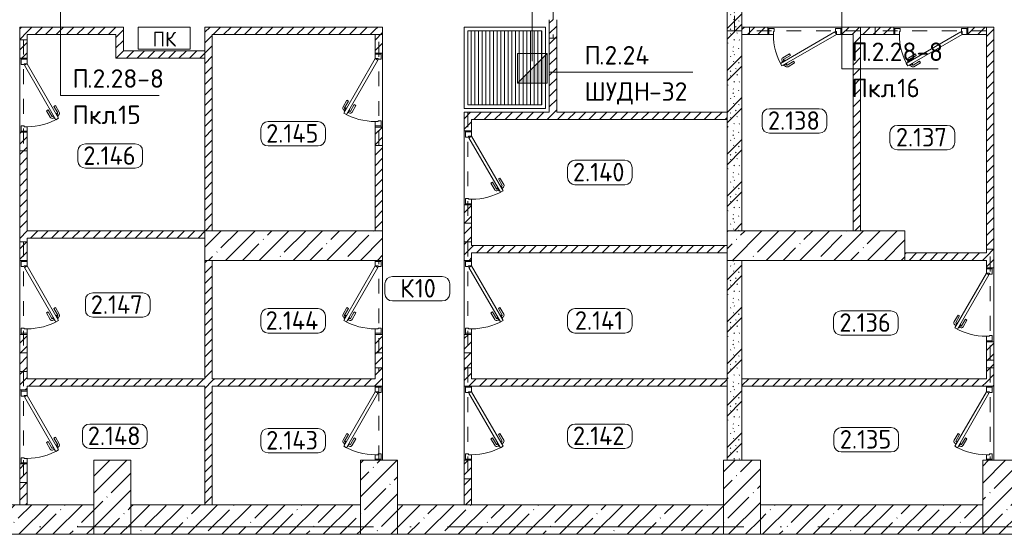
# Model space of a CAD drawing. Header units: millimetres. Extents: x -32229 to 291619, y -13689 to 125138.
# Tile 87 of 256: x 90005 to 103297, y -5350 to 1600. Entities that reach past the tile are written whole.
import ezdxf

# ---------------------------------------------------------------- set-up
doc = ezdxf.new("R2010")
doc.units = ezdxf.units.MM
doc.linetypes.add('3_ Штрих_ 1 х 1 мм', pattern=[400, 200, -200])
doc.linetypes.add('ADSK_Линия сетки', pattern=[5000, 4000, -500, 0, -500])
for name, color, linetype, lineweight in [('A-____-NOTE-TEXT', 7, 'Continuous', 18), ('A-AREA-____-IDEN', 7, 'Continuous', 9), ('A-DETL-____-THIN', 7, 'Continuous', 9), ('A-DOOR-____-MCUT', 7, 'Continuous', 9), ('A-DOOR-____-OTLN', 7, 'Continuous', 18), ('A-DOOR-FRAM-MCUT', 7, 'Continuous', 9), ('A-FLOR-____-OTLN', 7, 'Continuous', 18), ('A-WALL-____-MCUT', 7, 'Continuous', 40), ('A-WALL-____-PATT', 7, 'Continuous', 40), ('G-____-____-TEXT', 7, 'Continuous', 9), ('I-WALL-____-MCUT', 7, 'Continuous', 40), ('M-EQPM-____-OTLN', 7, 'Continuous', 18), ('S-BEAM-____-OTLN', 7, 'Continuous', 18), ('S-COLS-____-MCUT', 7, 'Continuous', 40), ('S-COLS-____-OTLN', 7, 'Continuous', 18), ('S-GRID-____-OTLN', 7, 'Continuous', 9)]:
    doc.layers.add(name, color=color, linetype=linetype, lineweight=lineweight)
doc.layers.add('A-DETL-____-OTLN', color=7, linetype='Continuous', lineweight=9, true_color=0x00a600)
doc.styles.add('GOST Common', font='GOST_Common.ttf', dxfattribs={"height": 200})
doc.styles.add('GOST Common_9', font='GOST_Common.ttf', dxfattribs={"height": 250})
doc.styles.add('ISOCPEUR', font='isocpeur.ttf', dxfattribs={"height": 250})
pattern_1 = [(45, (0, 0), (-70.71068, 70.71068), [])]
pattern_2 = [(135, (300.56, 377.28), (-565.6854, 6e-14), [10, -790]), (135, (349.8, 474.73), (-565.6854, 6e-14), [10, -790]), (135, (423.93, 473.06), (-565.6854, 6e-14), [10, -790]), (135, (229.92, 447.9), (-565.6854, 6e-14), [10, -790]), (135, (155.08, 447.9), (-565.6854, 6e-14), [10, -790]), (135, (114.9, 369.03), (-565.6854, 6e-14), [10, -790]), (135, (132.43, 285.8), (-565.6854, 6e-14), [10, -790]), (135, (214.66, 322), (-565.6854, 6e-14), [10, -790]), (135, (198.16, 261.88), (-565.6854, 6e-14), [10, -790]), (135, (45.2, 272.9), (-565.6854, 6e-14), [10, -790]), (135, (42.32, 336.16), (-565.6854, 6e-14), [10, -790]), (135, (92.26, 192.24), (-565.6854, 6e-14), [10, -790]), (135, (7.07, 149.2), (-565.6854, 6e-14), [10, -790]), (135, (80.6, 95.1), (-565.6854, 6e-14), [10, -790]), (135, (79.53, 36.94), (-565.6854, 6e-14), [10, -790]), (135, (153.87, 74.56), (-565.6854, 6e-14), [10, -790]), (135, (228.35, 124.8), (-565.6854, 6e-14), [10, -790]), (135, (279.75, 180.4), (-565.6854, 6e-14), [10, -790]), (135, (282.9, 31.63), (-565.6854, 6e-14), [10, -790]), (135, (377.38, 53.45), (-565.6854, 6e-14), [10, -790]), (135, (352.28, 102.7), (-565.6854, 6e-14), [10, -790]), (135, (354.05, 0), (-565.6854, 6e-14), [10, -790]), (135, (553.23, 16.45), (-565.6854, 6e-14), [10, -790]), (135, (542.38, 63.45), (-565.6854, 6e-14), [10, -790]), (135, (536.58, 239.3), (-565.6854, 6e-14), [10, -790]), (135, (475.85, 203.9), (-565.6854, 6e-14), [10, -790]), (135, (475.85, 316.54), (-565.6854, 6e-14), [10, -790]), (135, (520.8, 408.7), (-565.6854, 6e-14), [10, -790]), (135, (551.1, 470.8), (-565.6854, 6e-14), [10, -790]), (135, (235.25, 537.93), (-565.6854, 6e-14), [10, -790]), (135, (407.25, 547.65), (-565.6854, 6e-14), [10, -790]), (135, (94.5, 558.6), (-565.6854, 6e-14), [10, -790]), (135, (46.4, 532.3), (-565.6854, 6e-14), [10, -790]), (135, (85.56, 465.04), (-565.6854, 6e-14), [10, -790]), (135, (355.53, 181.14), (-565.6854, 6e-14), [10, -790]), (135, (362.23, 243.6), (-565.6854, 6e-14), [10, -790]), (135, (413.45, 344.1), (-565.6854, 6e-14), [10, -790]), (135, (286.3, 273.25), (-565.6854, 6e-14), [10, -790]), (135, (423.02, 263.72), (-565.6854, 6e-14), [10, -790]), (135, (162.94, 190.2), (-565.6854, 6e-14), [10, -790]), (135, (470.25, 120.93), (-565.6854, 6e-14), [10, -790]), (135, (484.48, 9.78), (-565.6854, 6e-14), [10, -790]), (45, (0, 212.13), (-565.6854, 0), []), (45, (212.13, 0), (-565.6854, 0), []), (45, (353.55, 0), (-565.6854, 0), []), (45, (0, 353.55), (-565.6854, 0), [])]
pattern_3 = [(45, (0, 0), (-228.0985, 228.0985), []), (45, (228.1, 0), (-228.0985, 228.0985), [403.225, -80.645, 6.706, -73.939])]

# ---------------------------------------------------------------- blocks, each defined once
blk = doc.blocks.new('АР_Дверь однопольная - 1000х2100h_850__Кладовая-4737870--02 ЭМ')
at = {"layer": 'A-DOOR-____-MCUT', "color": 253, "lineweight": 13, "true_color": 0xaaaaaa}
for p, q in [((-425, -50), (-405, -15)), ((311, -475), (-425, -50)), ((-405, -15), (331, -440)), ((331, -440), (311, -475))]:
    blk.add_line(p, q, dxfattribs=at)
at = {"layer": 'A-DOOR-____-OTLN', "color": 253, "lineweight": 5, "true_color": 0xaaaaaa}
for p, q in [((196, -334), (209, -312)), ((196, -334), (285, -385)), ((209, -312), (298, -363)), ((270, -396), (266, -403)), ((313, -421), (270, -396)), ((281, -402), (287, -392)), ((151, -412), (139, -433)), ((139, -433), (228, -485)), ((151, -412), (240, -463)), ((242, -444), (246, -438)), ((285, -469), (242, -444)), ((253, -451), (247, -461)), ((275, -463), (269, -474)), ((289, -463), (285, -469)), ((303, -415), (309, -404)), ((309, -428), (313, -421))]:
    blk.add_line(p, q, dxfattribs=at)
for centre, radius, start, end in [((-425, -50), 850, 330, 0), ((283, -389), 4.99, 330, 60), ((283, -389), 30, 330, 60), ((243, -459), 30, 240, 330), ((243, -459), 4.99, 240, 330)]:
    blk.add_arc(centre, radius, start, end, dxfattribs=at)
at = {"layer": 'A-DOOR-FRAM-MCUT', "color": 253, "lineweight": 13, "true_color": 0xaaaaaa}
for p, q in [((-485, 30), (-500, 30)), ((-485, -50), (-485, 30)), ((-485, 30), (-415, 30)), ((-415, 30), (-415, -10)), ((415, 30), (485, 30)), ((415, -10), (415, 30)), ((485, 30), (485, -50)), ((485, 30), (500, 30)), ((-485, -50), (-500, -50)), ((-425, -50), (-485, -50)), ((-425, -10), (-425, -50)), ((-415, -10), (-425, -10)), ((425, -10), (415, -10)), ((425, -50), (425, -10)), ((485, -50), (425, -50)), ((485, -50), (500, -50))]:
    blk.add_line(p, q, dxfattribs=at)
blk = doc.blocks.new('АР_Дверь однопольная - 1000х2100h_850__Кладовая-4627048--02 ЭМ')
at = {"layer": 'A-DOOR-____-MCUT', "color": 253, "lineweight": 13, "true_color": 0xaaaaaa}
for p, q in [((311, 475), (-425, 50)), ((-405, 15), (331, 440)), ((331, 440), (311, 475)), ((-425, 50), (-405, 15))]:
    blk.add_line(p, q, dxfattribs=at)
at = {"layer": 'A-DOOR-____-OTLN', "color": 253, "lineweight": 5, "true_color": 0xaaaaaa}
for p, q in [((139, 433), (228, 485)), ((151, 412), (139, 433)), ((151, 412), (240, 463)), ((285, 469), (242, 444)), ((242, 444), (246, 438)), ((253, 451), (247, 461)), ((270, 396), (266, 403)), ((275, 463), (269, 474)), ((313, 421), (270, 396)), ((281, 402), (287, 392)), ((289, 463), (285, 469)), ((303, 415), (309, 404)), ((309, 428), (313, 421)), ((196, 334), (285, 385)), ((196, 334), (209, 312)), ((209, 312), (298, 363))]:
    blk.add_line(p, q, dxfattribs=at)
for centre, radius, start, end in [((243, 459), 30, 30, 120), ((243, 459), 4.99, 30, 120), ((283, 389), 30, 300, 30), ((-425, 50), 850, 360, 30), ((283, 389), 4.99, 300, 30)]:
    blk.add_arc(centre, radius, start, end, dxfattribs=at)
at = {"layer": 'A-DOOR-FRAM-MCUT', "color": 253, "lineweight": 13, "true_color": 0xaaaaaa}
for p, q in [((-485, 50), (-500, 50)), ((-425, 50), (-485, 50)), ((-485, 50), (-485, -30)), ((-425, 10), (-425, 50)), ((-415, 10), (-425, 10)), ((-415, -30), (-415, 10)), ((425, 10), (415, 10)), ((415, 10), (415, -30)), ((485, 50), (425, 50)), ((425, 50), (425, 10)), ((485, -30), (485, 50)), ((485, 50), (500, 50)), ((-485, -30), (-500, -30)), ((-485, -30), (-415, -30)), ((415, -30), (485, -30)), ((485, -30), (500, -30))]:
    blk.add_line(p, q, dxfattribs=at)
blk = doc.blocks.new('АР_Дверь однопольная - 1000х2100h_850__Кладовая-4711580--02 ЭМ')
at = {"layer": 'A-DOOR-____-MCUT', "color": 253, "lineweight": 13, "true_color": 0xaaaaaa}
for p, q in [((-311, 475), (-331, 440)), ((-331, 440), (405, 15)), ((425, 50), (-311, 475)), ((405, 15), (425, 50))]:
    blk.add_line(p, q, dxfattribs=at)
at = {"layer": 'A-DOOR-____-OTLN', "color": 253, "lineweight": 5, "true_color": 0xaaaaaa}
for p, q in [((-309, 428), (-313, 421)), ((-313, 421), (-270, 396)), ((-303, 415), (-309, 404)), ((-289, 463), (-285, 469)), ((-281, 402), (-287, 392)), ((-285, 469), (-242, 444)), ((-275, 463), (-269, 474)), ((-270, 396), (-266, 403)), ((-253, 451), (-247, 461)), ((-242, 444), (-246, 438)), ((-151, 412), (-240, 463)), ((-139, 433), (-228, 485)), ((-151, 412), (-139, 433)), ((-209, 312), (-298, 363)), ((-196, 334), (-285, 385)), ((-196, 334), (-209, 312))]:
    blk.add_line(p, q, dxfattribs=at)
for centre, radius, start, end in [((425, 50), 850, 150, 180), ((-283, 389), 30, 150, 240), ((-243, 459), 30, 60, 150), ((-243, 459), 4.99, 60, 150), ((-283, 389), 4.99, 150, 240)]:
    blk.add_arc(centre, radius, start, end, dxfattribs=at)
at = {"layer": 'A-DOOR-FRAM-MCUT', "color": 253, "lineweight": 13, "true_color": 0xaaaaaa}
for p, q in [((-485, 50), (-500, 50)), ((-425, 50), (-485, 50)), ((-485, 50), (-485, -30)), ((-425, 10), (-425, 50)), ((-415, 10), (-425, 10)), ((-415, -30), (-415, 10)), ((425, 10), (415, 10)), ((415, 10), (415, -30)), ((485, 50), (425, 50)), ((425, 50), (425, 10)), ((485, -30), (485, 50)), ((485, 50), (500, 50)), ((-485, -30), (-500, -30)), ((-485, -30), (-415, -30)), ((415, -30), (485, -30)), ((485, -30), (500, -30))]:
    blk.add_line(p, q, dxfattribs=at)
blk = doc.blocks.new('АР_Дверь однопольная - 1000х2100h_850__Кладовая-4735234--02 ЭМ')
at = {"layer": 'A-DOOR-____-MCUT', "color": 253, "lineweight": 13, "true_color": 0xaaaaaa}
for p, q in [((-311, 475), (-331, 440)), ((-331, 440), (405, 15)), ((425, 50), (-311, 475)), ((405, 15), (425, 50))]:
    blk.add_line(p, q, dxfattribs=at)
at = {"layer": 'A-DOOR-____-OTLN', "color": 253, "lineweight": 5, "true_color": 0xaaaaaa}
for p, q in [((-309, 428), (-313, 421)), ((-313, 421), (-270, 396)), ((-303, 415), (-309, 404)), ((-289, 463), (-285, 469)), ((-281, 402), (-287, 392)), ((-285, 469), (-242, 444)), ((-275, 463), (-269, 474)), ((-270, 396), (-266, 403)), ((-253, 451), (-247, 461)), ((-242, 444), (-246, 438)), ((-151, 412), (-240, 463)), ((-139, 433), (-228, 485)), ((-151, 412), (-139, 433)), ((-209, 312), (-298, 363)), ((-196, 334), (-285, 385)), ((-196, 334), (-209, 312))]:
    blk.add_line(p, q, dxfattribs=at)
for centre, radius, start, end in [((425, 50), 850, 150, 180), ((-283, 389), 30, 150, 240), ((-243, 459), 30, 60, 150), ((-243, 459), 4.99, 60, 150), ((-283, 389), 4.99, 150, 240)]:
    blk.add_arc(centre, radius, start, end, dxfattribs=at)
at = {"layer": 'A-DOOR-FRAM-MCUT', "color": 253, "lineweight": 13, "true_color": 0xaaaaaa}
for p, q in [((-485, 50), (-500, 50)), ((-425, 50), (-485, 50)), ((-485, 50), (-485, -30)), ((-425, 10), (-425, 50)), ((-415, 10), (-425, 10)), ((-415, -30), (-415, 10)), ((425, 10), (415, 10)), ((415, 10), (415, -30)), ((485, 50), (425, 50)), ((425, 50), (425, 10)), ((485, -30), (485, 50)), ((485, 50), (500, 50)), ((-485, -30), (-500, -30)), ((-485, -30), (-415, -30)), ((415, -30), (485, -30)), ((485, -30), (500, -30))]:
    blk.add_line(p, q, dxfattribs=at)
blk = doc.blocks.new('АР_Дверь однопольная - 1000х2100h_850__Кладовая-4711548--02 ЭМ')
at = {"layer": 'A-DOOR-____-MCUT', "color": 253, "lineweight": 13, "true_color": 0xaaaaaa}
for p, q in [((-311, 475), (-331, 440)), ((-331, 440), (405, 15)), ((425, 50), (-311, 475)), ((405, 15), (425, 50))]:
    blk.add_line(p, q, dxfattribs=at)
at = {"layer": 'A-DOOR-____-OTLN', "color": 253, "lineweight": 5, "true_color": 0xaaaaaa}
for p, q in [((-309, 428), (-313, 421)), ((-313, 421), (-270, 396)), ((-303, 415), (-309, 404)), ((-289, 463), (-285, 469)), ((-281, 402), (-287, 392)), ((-285, 469), (-242, 444)), ((-275, 463), (-269, 474)), ((-270, 396), (-266, 403)), ((-253, 451), (-247, 461)), ((-242, 444), (-246, 438)), ((-151, 412), (-240, 463)), ((-139, 433), (-228, 485)), ((-151, 412), (-139, 433)), ((-209, 312), (-298, 363)), ((-196, 334), (-285, 385)), ((-196, 334), (-209, 312))]:
    blk.add_line(p, q, dxfattribs=at)
for centre, radius, start, end in [((425, 50), 850, 150, 180), ((-283, 389), 30, 150, 240), ((-243, 459), 30, 60, 150), ((-243, 459), 4.99, 60, 150), ((-283, 389), 4.99, 150, 240)]:
    blk.add_arc(centre, radius, start, end, dxfattribs=at)
at = {"layer": 'A-DOOR-FRAM-MCUT', "color": 253, "lineweight": 13, "true_color": 0xaaaaaa}
for p, q in [((-485, 50), (-500, 50)), ((-425, 50), (-485, 50)), ((-485, 50), (-485, -30)), ((-425, 10), (-425, 50)), ((-415, 10), (-425, 10)), ((-415, -30), (-415, 10)), ((425, 10), (415, 10)), ((415, 10), (415, -30)), ((485, 50), (425, 50)), ((425, 50), (425, 10)), ((485, -30), (485, 50)), ((485, 50), (500, 50)), ((-485, -30), (-500, -30)), ((-485, -30), (-415, -30)), ((415, -30), (485, -30)), ((485, -30), (500, -30))]:
    blk.add_line(p, q, dxfattribs=at)
blk = doc.blocks.new('АР_Приямок - ПР-1_1100х1100 х50-V65--02 ЭМ')
at = {"layer": 'M-EQPM-____-OTLN', "lineweight": 5, "true_color": 0xaaaaaa}
h = blk.add_hatch(dxfattribs=at)
h.set_pattern_fill('FP_31', color=253, style=0, pattern_type=2)
h.set_pattern_definition([(90, (0, 0), (-50, 3e-15), [])])
h.paths.add_polyline_path([(1050, -500), (1050, 500), (50, 500), (50, -500), (659.094588, -500)])
at = {"layer": 'M-EQPM-____-OTLN', "color": 253, "lineweight": 13, "true_color": 0xaaaaaa}
for p, q in [((0, -550), (0, 550)), ((0, 550), (1100, 550)), ((1100, 550), (1100, -550)), ((1100, -550), (0, -550))]:
    blk.add_line(p, q, dxfattribs=at)
blk = doc.blocks.new('АР_Канал вертикальный прямоугольный - ПК-3252217--02 ЭМ')
at = {"layer": 'M-EQPM-____-OTLN', "color": 253, "lineweight": 13, "true_color": 0xaaaaaa}
for p, q in [((350, 150), (-350, 150)), ((-350, 150), (-350, -150)), ((-350, -150), (-350, 150)), ((-350, 150), (350, 150)), ((350, -150), (350, 150)), ((350, 150), (350, -150)), ((-350, -150), (350, -150)), ((350, -150), (-350, -150))]:
    blk.add_line(p, q, dxfattribs=at)
blk = doc.blocks.new('АР_Перемычка - 100_Уx1_75x5__250-250-6683530--02 ЭМ')
at = {"layer": 'S-BEAM-____-OTLN', "color": 9, "linetype": '3_ Штрих_ 1 х 1 мм', "lineweight": 15, "true_color": 0xc4c4c4}
for p, q in [((-750, 50), (-750, -50)), ((750, 50), (750, -50)), ((-750, 0), (750, 0))]:
    blk.add_line(p, q, dxfattribs=at)
blk = doc.blocks.new('АР_Перемычка - 100_Уx1_75x5__Оп_0_125x80x5_-250-6145371--02 ЭМ')
at = {"layer": 'S-BEAM-____-OTLN', "color": 9, "linetype": '3_ Штрих_ 1 х 1 мм', "lineweight": 15, "true_color": 0xc4c4c4}
for p, q in [((-500, 50), (-500, -50)), ((750, 50), (750, -50)), ((-500, 0), (750, 0))]:
    blk.add_line(p, q, dxfattribs=at)
blk = doc.blocks.new('АР_Перемычка - 100_Уx1_75x5__Оп_250-0_125x80x5_-6370712--02 ЭМ')
at = {"layer": 'S-BEAM-____-OTLN', "color": 9, "linetype": '3_ Штрих_ 1 х 1 мм', "lineweight": 15, "true_color": 0xc4c4c4}
for p, q in [((-750, 50), (-750, -50)), ((500, 50), (500, -50)), ((-750, 0), (500, 0))]:
    blk.add_line(p, q, dxfattribs=at)
blk = doc.blocks.new('АР_Перемычка - 100_Уx1_75x5__Оп_250-0_125x80x5_-6370894--02 ЭМ')
at = {"layer": 'S-BEAM-____-OTLN', "color": 9, "linetype": '3_ Штрих_ 1 х 1 мм', "lineweight": 15, "true_color": 0xc4c4c4}
for p, q in [((-750, -50), (-750, 50)), ((-750, 0), (500, 0)), ((500, -50), (500, 50))]:
    blk.add_line(p, q, dxfattribs=at)
blk = doc.blocks.new('АР_Перемычка - 200_Ар_10x3_250-250-5131944--02 ЭМ')
at = {"layer": 'S-BEAM-____-OTLN', "color": 9, "linetype": '3_ Штрих_ 1 х 1 мм', "lineweight": 15, "true_color": 0xc4c4c4}
for p, q in [((-600, 100), (-600, -100)), ((600, 100), (600, -100)), ((-600, 0), (0, 0)), ((0, 0), (300, 0)), ((300, 0), (600, 0))]:
    blk.add_line(p, q, dxfattribs=at)
blk = doc.blocks.new('Наметкина 10_РД_АР_П_отсоединено_rvt-1--02 ЭМ')
at = {"layer": 'A-WALL-____-PATT', "lineweight": 5, "true_color": 0xaaaaaa}
h = blk.add_hatch(dxfattribs=at)
h.set_pattern_fill('FP_1', color=253, style=0, pattern_type=2)
h.set_pattern_definition(pattern_2)
h.paths.add_polyline_path([(99555, -1250), (99755, -1250), (99755, 2600), (99555, 2600), (99555, 250)])
h = blk.add_hatch(dxfattribs=at)
h.set_pattern_fill('FP_2', color=253, style=0, pattern_type=2)
h.set_pattern_definition(pattern_1)
h.paths.add_polyline_path([(97255, 350), (97255, 1600), (97155, 1600), (97155, 350)])
h = blk.add_hatch(dxfattribs=at)
h.set_pattern_fill('FP_2', color=253, style=0, pattern_type=2)
h.set_pattern_definition(pattern_1)
h.paths.add_polyline_path([(90105, -4950), (90105, -4400), (90005, -4400), (90005, -4950)])
h.paths.add_polyline_path([(90105, -3400), (90105, -2650), (90005, -2650), (90005, -3400)])
h.paths.add_polyline_path([(90105, -1650), (90105, 80), (90005, 80), (90005, -1650)])
h.paths.add_polyline_path([(90105, 1080), (90105, 1500), (90005, 1500), (90005, 1080)])
h = blk.add_hatch(dxfattribs=at)
h.set_pattern_fill('FP_2', color=253, style=0, pattern_type=2)
h.set_pattern_definition(pattern_1)
h.paths.add_polyline_path([(91305, 1400), (91305, 1500), (90105, 1500), (90105, 1400)])
h = blk.add_hatch(dxfattribs=at)
h.set_pattern_fill('FP_2', color=253, style=0, pattern_type=2)
h.set_pattern_definition(pattern_1)
h.paths.add_polyline_path([(91405, 1180), (91405, 1500), (91305, 1500), (91305, 1180)])
h = blk.add_hatch(dxfattribs=at)
h.set_pattern_fill('FP_2', color=253, style=0, pattern_type=2)
h.set_pattern_definition(pattern_1)
h.paths.add_polyline_path([(92605, -1250), (92605, 1500), (92505, 1500), (92505, -1250), (92583, -1250)])
h = blk.add_hatch(dxfattribs=at)
h.set_pattern_fill('FP_2', color=253, style=0, pattern_type=2)
h.set_pattern_definition(pattern_1)
h.paths.add_polyline_path([(94805, 1400), (94805, 1500), (92605, 1500), (92605, 1400)])
h = blk.add_hatch(dxfattribs=at)
h.set_pattern_fill('FP_2', color=253, style=0, pattern_type=2)
h.set_pattern_definition(pattern_1)
h.paths.add_polyline_path([(94805, -1250), (94905, -1250), (94905, 150), (94805, 150)])
h.paths.add_polyline_path([(94805, 1150), (94905, 1150), (94905, 1500), (94805, 1500), (94805, 1400)])
h = blk.add_hatch(dxfattribs=at)
h.set_pattern_fill('FP_2', color=253, style=0, pattern_type=2)
h.set_pattern_definition(pattern_1)
h.paths.add_polyline_path([(103055, 1400), (103055, 1500), (102805, 1500), (102805, 1400)])
h.paths.add_polyline_path([(101255, 1400), (101805, 1400), (101805, 1500), (101105, 1500), (101105, 1400)])
h.paths.add_polyline_path([(99755, 1400), (100105, 1400), (100105, 1500), (99755, 1500)])
h = blk.add_hatch(dxfattribs=at)
h.set_pattern_fill('FP_2', color=253, style=0, pattern_type=2)
h.set_pattern_definition(pattern_1)
h.paths.add_polyline_path([(103155, -3350), (103155, -2750), (103055, -2750), (103055, -3350)])
h.paths.add_polyline_path([(103055, -1750), (103155, -1750), (103155, 1500), (103055, 1500), (103055, -1650)])
h = blk.add_hatch(dxfattribs=at)
h.set_pattern_fill('FP_2', color=253, style=0, pattern_type=2)
h.set_pattern_definition(pattern_1)
h.paths.add_polyline_path([(101355, -1250), (101355, 1400), (101255, 1400), (101255, -1250)])
h = blk.add_hatch(dxfattribs=at)
h.set_pattern_fill('FP_2', color=253, style=0, pattern_type=2)
h.set_pattern_definition(pattern_1)
h.paths.add_polyline_path([(92505, 1080), (92505, 1180), (91305, 1180), (91305, 1080)])
h = blk.add_hatch(dxfattribs=at)
h.set_pattern_fill('FP_2', color=253, style=0, pattern_type=2)
h.set_pattern_definition(pattern_1)
h.paths.add_polyline_path([(99555, 250), (99555, 350), (96005, 350), (96005, 250), (97907, 250)])
h = blk.add_hatch(dxfattribs=at)
h.set_pattern_fill('FP_2', color=253, style=0, pattern_type=2)
h.set_pattern_definition(pattern_1)
h.paths.add_polyline_path([(96105, -4950), (96105, -4350), (96005, -4350), (96005, -4950)])
h.paths.add_polyline_path([(96105, -3350), (96105, -2650), (96005, -2650), (96005, -3350)])
h.paths.add_polyline_path([(96005, -1650), (96105, -1650), (96105, -900), (96005, -900), (96005, -1619)])
h.paths.add_polyline_path([(96105, 100), (96105, 250), (96005, 250), (96005, 100)])
h = blk.add_hatch(dxfattribs=at)
h.set_pattern_fill('FP_2', color=253, style=0, pattern_type=2)
h.set_pattern_definition(pattern_1)
h.paths.add_polyline_path([(92505, -1350), (92505, -1250), (90105, -1250), (90105, -1350)])
h = blk.add_hatch(dxfattribs=at)
h.set_pattern_fill('FP_2', color=253, style=0, pattern_type=2)
h.set_pattern_definition(pattern_1)
h.paths.add_polyline_path([(99555, -1550), (99555, -1450), (96105, -1450), (96105, -1550), (97907, -1550)])
h = blk.add_hatch(dxfattribs=at)
h.set_pattern_fill('FP_2', color=253, style=0, pattern_type=2)
h.set_pattern_definition(pattern_1)
h.paths.add_polyline_path([(103055, -1650), (103055, -1550), (101955, -1550), (101955, -1650)])
h = blk.add_hatch(dxfattribs=at)
h.set_pattern_fill('FP_2', color=253, style=0, pattern_type=2)
h.set_pattern_definition(pattern_1)
h.paths.add_polyline_path([(92505, -4950), (92605, -4950), (92605, -1650), (92505, -1650), (92505, -3769)])
h = blk.add_hatch(dxfattribs=at)
h.set_pattern_fill('FP_1', color=253, style=0, pattern_type=2)
h.set_pattern_definition(pattern_2)
h.paths.add_polyline_path([(99555, -4350), (99755, -4350), (99755, -1650), (99555, -1650), (99555, -3769)])
h = blk.add_hatch(dxfattribs=at)
h.set_pattern_fill('FP_2', color=253, style=0, pattern_type=2)
h.set_pattern_definition(pattern_1)
h.paths.add_polyline_path([(94905, -3350), (94905, -2650), (94805, -2650), (94805, -3350)])
h = blk.add_hatch(dxfattribs=at)
h.set_pattern_fill('FP_2', color=253, style=0, pattern_type=2)
h.set_pattern_definition(pattern_1)
h.paths.add_polyline_path([(94805, -3350), (94805, -3250), (92605, -3250), (92605, -3350)])
h.paths.add_polyline_path([(92505, -3350), (92505, -3250), (90105, -3250), (90105, -3350)])
h = blk.add_hatch(dxfattribs=at)
h.set_pattern_fill('FP_2', color=253, style=0, pattern_type=2)
h.set_pattern_definition(pattern_1)
h.paths.add_polyline_path([(99555, -3350), (99555, -3250), (96105, -3250), (96105, -3350), (97907, -3350)])
h = blk.add_hatch(dxfattribs=at)
h.set_pattern_fill('FP_2', color=253, style=0, pattern_type=2)
h.set_pattern_definition(pattern_1)
h.paths.add_polyline_path([(103055, -3350), (103055, -3250), (99755, -3250), (99755, -3350), (100569, -3350)])
h = blk.add_hatch(dxfattribs=at)
h.set_pattern_fill('FP_3', color=253, style=0, pattern_type=2)
h.set_pattern_definition(pattern_3)
h.paths.add_polyline_path([(91005, -5350), (91005, -4950), (87105, -4950), (87105, -5350), (89921, -5350)])
h = blk.add_hatch(dxfattribs=at)
h.set_pattern_fill('FP_3', color=253, style=0, pattern_type=2)
h.set_pattern_definition(pattern_3)
h.paths.add_polyline_path([(94605, -5350), (94605, -4950), (91505, -4950), (91505, -5350)])
h = blk.add_hatch(dxfattribs=at)
h.set_pattern_fill('FP_3', color=253, style=0, pattern_type=2)
h.set_pattern_definition(pattern_3)
h.paths.add_polyline_path([(99505, -5350), (99505, -4950), (95105, -4950), (95105, -5350), (95245, -5350)])
h = blk.add_hatch(dxfattribs=at)
h.set_pattern_fill('FP_3', color=253, style=0, pattern_type=2)
h.set_pattern_definition(pattern_3)
h.paths.add_polyline_path([(103005, -5350), (103005, -4950), (100005, -4950), (100005, -5350), (100569, -5350)])
at = {"layer": 'S-COLS-____-OTLN', "lineweight": 5, "true_color": 0xaaaaaa}
h = blk.add_hatch(dxfattribs=at)
h.set_pattern_fill('FP_3', color=253, style=0, pattern_type=2)
h.set_pattern_definition(pattern_3)
h.paths.add_polyline_path([(94905, -1650), (94905, -1250), (92505, -1250), (92505, -1650), (92583, -1650)])
h = blk.add_hatch(dxfattribs=at)
h.set_pattern_fill('FP_3', color=253, style=0, pattern_type=2)
h.set_pattern_definition(pattern_3)
h.paths.add_polyline_path([(99555, -1650), (101955, -1650), (101955, -1250), (99555, -1250)])
h = blk.add_hatch(dxfattribs=at)
h.set_pattern_fill('FP_3', color=253, style=0, pattern_type=2)
h.set_pattern_definition(pattern_3)
h.paths.add_polyline_path([(91505, -5350), (91505, -4350), (91005, -4350), (91005, -5350)])
h = blk.add_hatch(dxfattribs=at)
h.set_pattern_fill('FP_3', color=253, style=0, pattern_type=2)
h.set_pattern_definition(pattern_3)
h.paths.add_polyline_path([(95105, -5350), (95105, -4350), (94605, -4350), (94605, -5350)])
h = blk.add_hatch(dxfattribs=at)
h.set_pattern_fill('FP_3', color=253, style=0, pattern_type=2)
h.set_pattern_definition(pattern_3)
h.paths.add_polyline_path([(100005, -5350), (100005, -4350), (99505, -4350), (99505, -5350)])
h = blk.add_hatch(dxfattribs=at)
h.set_pattern_fill('FP_3', color=253, style=0, pattern_type=2)
h.set_pattern_definition(pattern_3)
h.paths.add_polyline_path([(103505, -5350), (103505, -4350), (103005, -4350), (103005, -5350)])
at = {"layer": 'A-FLOR-____-OTLN', "color": 253, "lineweight": 13, "true_color": 0xaaaaaa}
for p, q in [((100105, 1500), (101105, 1500)), ((101105, 1500), (100105, 1500)), ((101805, 1500), (102805, 1500)), ((102805, 1500), (101805, 1500)), ((96055, 450), (96055, 1450)), ((96055, 1450), (97055, 1450)), ((97055, 1450), (97055, 450)), ((90005, 80), (90005, 1080)), ((90005, 1080), (90005, 80)), ((94905, 1150), (94905, 150)), ((94905, 150), (94905, 1150)), ((97055, 450), (96055, 450)), ((96005, -900), (96005, 100)), ((96005, 100), (96005, -900)), ((90005, -2650), (90005, -1650)), ((90005, -1650), (90005, -2650)), ((94905, -1650), (94905, -2650)), ((94905, -2650), (94905, -1650)), ((96005, -2650), (96005, -1650)), ((96005, -1650), (96005, -2650)), ((103155, -1750), (103155, -2750)), ((103155, -2750), (103155, -1750)), ((90005, -4400), (90005, -3400)), ((90005, -3400), (90005, -4400)), ((94905, -3350), (94905, -4350)), ((94905, -4350), (94905, -3350)), ((96005, -4350), (96005, -3350)), ((96005, -3350), (96005, -4350)), ((103155, -3350), (103155, -4350)), ((103155, -4350), (103155, -3350))]:
    blk.add_line(p, q, dxfattribs=at)
at = {"layer": 'A-WALL-____-MCUT', "color": 253, "lineweight": 15, "true_color": 0xaaaaaa}
for p, q in [((99755, 1400), (99755, 1500)), ((99755, 1500), (99755, 1400)), ((99555, 250), (99555, 350)), ((99555, 350), (99555, 250)), ((99555, -3350), (99555, -3250)), ((99555, -3250), (99555, -3350)), ((99755, -3350), (99755, -3250)), ((99755, -3250), (99755, -3350))]:
    blk.add_line(p, q, dxfattribs=at)
at = {"layer": 'A-WALL-____-MCUT', "color": 253, "lineweight": 13, "true_color": 0xaaaaaa}
for p, q in [((91005, -4950), (87105, -4950)), ((91005, -5350), (91005, -4950)), ((94605, -4950), (91505, -4950)), ((91505, -4950), (91505, -5350)), ((94605, -5350), (94605, -4950)), ((99505, -4950), (95105, -4950)), ((95105, -4950), (95105, -5350)), ((99505, -5350), (99505, -4950)), ((103005, -4950), (100005, -4950)), ((100005, -4950), (100005, -5350)), ((103005, -5350), (103005, -4950)), ((87105, -5350), (91005, -5350)), ((91505, -5350), (94605, -5350)), ((95105, -5350), (99505, -5350)), ((100005, -5350), (103005, -5350))]:
    blk.add_line(p, q, dxfattribs=at)
at = {"layer": 'I-WALL-____-MCUT', "color": 253, "lineweight": 13, "true_color": 0xaaaaaa}
for p, q in [((97155, 1600), (97155, 350)), ((97255, 350), (97255, 1600)), ((99555, 1700), (99555, 350)), ((99755, 1500), (99755, 1700)), ((90005, 1500), (90005, 1080)), ((90105, 1500), (90005, 1500)), ((91305, 1500), (90105, 1500)), ((91405, 1500), (91305, 1500)), ((91405, 1180), (91405, 1500)), ((92505, 1500), (92505, -1250)), ((92605, 1500), (92505, 1500)), ((94805, 1500), (92605, 1500)), ((94905, 1500), (94805, 1500)), ((94905, 1150), (94905, 1500)), ((100105, 1500), (99755, 1500)), ((100105, 1400), (100105, 1500)), ((101805, 1500), (101105, 1500)), ((101105, 1500), (101105, 1400)), ((101805, 1400), (101805, 1500)), ((103055, 1500), (102805, 1500)), ((102805, 1500), (102805, 1400)), ((103155, 1500), (103055, 1500)), ((103155, -1750), (103155, 1500)), ((90105, 1400), (91305, 1400)), ((90105, 1080), (90105, 1400)), ((91305, 1400), (91305, 1180)), ((92605, -1250), (92605, 1400)), ((92605, 1400), (94805, 1400)), ((94805, 1400), (94805, 1150)), ((99755, -1250), (99755, 1400)), ((99755, 1400), (100105, 1400)), ((101105, 1400), (101255, 1400)), ((101255, 1400), (101255, -1250)), ((101355, 1400), (101805, 1400)), ((101355, -1250), (101355, 1400)), ((102805, 1400), (103055, 1400)), ((103055, 1400), (103055, -1550)), ((90005, 1080), (90105, 1080)), ((91305, 1180), (91305, 1080)), ((91305, 1080), (92505, 1080)), ((92505, 1180), (91405, 1180)), ((92505, 1080), (92505, 1180)), ((94805, 1150), (94905, 1150)), ((97155, 350), (96005, 350)), ((96005, 350), (96005, 250)), ((99555, 350), (97255, 350)), ((94805, 150), (94805, -1250)), ((94905, 150), (94805, 150)), ((94905, -1250), (94905, 150)), ((96005, 250), (96005, 100)), ((96105, 250), (99555, 250)), ((96105, 100), (96105, 250)), ((99555, 250), (99555, -1250)), ((90005, 80), (90005, -1650)), ((90105, 80), (90005, 80)), ((90105, -1250), (90105, 80)), ((96005, 100), (96105, 100)), ((96005, -900), (96005, -1650)), ((96105, -900), (96005, -900)), ((96105, -1450), (96105, -900)), ((92505, -1250), (90105, -1250)), ((92505, -1250), (92605, -1250)), ((92505, -1350), (92505, -1250)), ((94805, -1250), (94905, -1250)), ((99555, -1250), (99755, -1250)), ((101255, -1250), (101355, -1250)), ((90105, -1650), (90105, -1350)), ((90105, -1350), (92505, -1350)), ((99555, -1450), (96105, -1450)), ((99555, -1550), (99555, -1450)), ((96105, -1550), (99555, -1550)), ((96105, -1650), (96105, -1550)), ((103055, -1550), (101955, -1550)), ((101955, -1550), (101955, -1650)), ((90005, -1650), (90105, -1650)), ((92505, -1650), (92505, -3250)), ((92605, -1650), (92505, -1650)), ((92605, -3250), (92605, -1650)), ((96005, -1650), (96105, -1650)), ((99555, -1650), (99555, -3250)), ((99755, -1650), (99555, -1650)), ((99755, -3250), (99755, -1650)), ((101955, -1650), (103055, -1650)), ((103055, -1650), (103055, -1750)), ((103055, -1750), (103155, -1750)), ((90005, -2650), (90005, -3400)), ((90105, -2650), (90005, -2650)), ((90105, -3250), (90105, -2650)), ((94805, -2650), (94805, -3250)), ((94905, -2650), (94805, -2650)), ((94905, -3350), (94905, -2650)), ((96005, -2650), (96005, -3350)), ((96105, -2650), (96005, -2650)), ((96105, -3250), (96105, -2650)), ((103055, -2750), (103055, -3250)), ((103155, -2750), (103055, -2750)), ((103155, -3350), (103155, -2750)), ((92505, -3250), (90105, -3250)), ((94805, -3250), (92605, -3250)), ((99555, -3250), (96105, -3250)), ((103055, -3250), (99755, -3250)), ((90005, -3400), (90105, -3400)), ((90105, -3400), (90105, -3350)), ((90105, -3350), (92505, -3350)), ((92505, -3350), (92505, -4950)), ((92605, -4950), (92605, -3350)), ((92605, -3350), (94805, -3350)), ((94805, -3350), (94905, -3350)), ((96005, -3350), (96105, -3350)), ((96105, -3350), (99555, -3350)), ((99555, -3350), (99555, -4350)), ((99755, -4350), (99755, -3350)), ((99755, -3350), (103055, -3350)), ((103055, -3350), (103155, -3350)), ((96005, -4350), (96005, -4950)), ((96105, -4350), (96005, -4350)), ((96105, -4950), (96105, -4350)), ((99555, -4350), (99755, -4350)), ((90005, -4400), (90005, -4950)), ((90105, -4400), (90005, -4400)), ((90105, -4950), (90105, -4400)), ((90005, -4950), (90105, -4950)), ((92505, -4950), (92605, -4950)), ((96005, -4950), (96105, -4950))]:
    blk.add_line(p, q, dxfattribs=at)
at = {"layer": 'S-COLS-____-MCUT', "color": 253, "lineweight": 15, "true_color": 0xaaaaaa}
for p, q in [((94905, -1250), (92505, -1250)), ((92505, -1250), (92505, -1650)), ((94905, -1650), (94905, -1250)), ((101955, -1250), (99555, -1250)), ((99555, -1250), (99555, -1650)), ((101955, -1650), (101955, -1250)), ((92505, -1650), (94905, -1650)), ((99555, -1650), (101955, -1650)), ((91505, -4350), (91005, -4350)), ((91005, -4350), (91005, -5350)), ((91505, -5350), (91505, -4350)), ((95105, -4350), (94605, -4350)), ((94605, -4350), (94605, -5350)), ((95105, -5350), (95105, -4350)), ((100005, -4350), (99505, -4350)), ((99505, -4350), (99505, -5350)), ((100005, -5350), (100005, -4350)), ((103505, -4350), (103005, -4350)), ((103005, -4350), (103005, -5350)), ((91005, -5350), (91505, -5350)), ((94605, -5350), (95105, -5350)), ((99505, -5350), (100005, -5350)), ((103005, -5350), (103505, -5350))]:
    blk.add_line(p, q, dxfattribs=at)
at = {"layer": 'A-DOOR-____-OTLN', "color": 253, "lineweight": 13, "true_color": 0xaaaaaa}
for name, p, rotation in [('АР_Дверь однопольная - 1000х2100h_850__Кладовая-4627048--02 ЭМ', (100605, 1450), 180), ('АР_Дверь однопольная - 1000х2100h_850__Кладовая-4627048--02 ЭМ', (102305, 1450), 180), ('АР_Дверь однопольная - 1000х2100h_850__Кладовая-4627048--02 ЭМ', (90055, 580), 270), ('АР_Дверь однопольная - 1000х2100h_850__Кладовая-4711580--02 ЭМ', (94855, 650), 90), ('АР_Дверь однопольная - 1000х2100h_850__Кладовая-4627048--02 ЭМ', (96055, -400), 270), ('АР_Дверь однопольная - 1000х2100h_850__Кладовая-4627048--02 ЭМ', (90055, -2150), 270), ('АР_Дверь однопольная - 1000х2100h_850__Кладовая-4711548--02 ЭМ', (94855, -2150), 90), ('АР_Дверь однопольная - 1000х2100h_850__Кладовая-4627048--02 ЭМ', (96055, -2150), 270), ('АР_Дверь однопольная - 1000х2100h_850__Кладовая-4711580--02 ЭМ', (103105, -2250), 90), ('АР_Дверь однопольная - 1000х2100h_850__Кладовая-4627048--02 ЭМ', (90055, -3900), 270), ('АР_Дверь однопольная - 1000х2100h_850__Кладовая-4735234--02 ЭМ', (94855, -3850), 90), ('АР_Дверь однопольная - 1000х2100h_850__Кладовая-4627048--02 ЭМ', (96055, -3850), 270), ('АР_Дверь однопольная - 1000х2100h_850__Кладовая-4737870--02 ЭМ', (103105, -3850), 270)]:
    blk.add_blockref(name, p, dxfattribs=dict(at, rotation=rotation))
at = {"layer": 'M-EQPM-____-OTLN', "color": 253, "lineweight": 13, "true_color": 0xaaaaaa}
for name, p in [('АР_Канал вертикальный прямоугольный - ПК-3252217--02 ЭМ', (91955, 1350)), ('АР_Приямок - ПР-1_1100х1100 х50-V65--02 ЭМ', (96005, 950))]:
    blk.add_blockref(name, p, dxfattribs=at)
at = {"layer": 'S-BEAM-____-OTLN', "color": 253, "lineweight": 13, "true_color": 0xaaaaaa}
for name, p, rotation in [('АР_Перемычка - 100_Уx1_75x5__Оп_0_125x80x5_-250-6145371--02 ЭМ', (97205, 2100), 270), ('АР_Перемычка - 200_Ар_10x3_250-250-5131944--02 ЭМ', (99655, 2050), 89.9999999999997), ('АР_Перемычка - 100_Уx1_75x5__250-250-6683530--02 ЭМ', (100605, 1450), 180), ('АР_Перемычка - 100_Уx1_75x5__250-250-6683530--02 ЭМ', (102305, 1450), 180), ('АР_Перемычка - 100_Уx1_75x5__250-250-6683530--02 ЭМ', (90055, 580), 270), ('АР_Перемычка - 100_Уx1_75x5__250-250-6683530--02 ЭМ', (94855, 650), 90), ('АР_Перемычка - 100_Уx1_75x5__250-250-6683530--02 ЭМ', (96055, -400), 270), ('АР_Перемычка - 100_Уx1_75x5__250-250-6683530--02 ЭМ', (90055, -2150), 270), ('АР_Перемычка - 100_Уx1_75x5__250-250-6683530--02 ЭМ', (96055, -2150), 270), ('АР_Перемычка - 100_Уx1_75x5__250-250-6683530--02 ЭМ', (103105, -2250), 90), ('АР_Перемычка - 100_Уx1_75x5__Оп_250-0_125x80x5_-6370712--02 ЭМ', (94855, -2150), 90), ('АР_Перемычка - 100_Уx1_75x5__250-250-6683530--02 ЭМ', (90055, -3900), 270), ('АР_Перемычка - 100_Уx1_75x5__Оп_0_125x80x5_-250-6145371--02 ЭМ', (94855, -3850), 90), ('АР_Перемычка - 100_Уx1_75x5__250-250-6683530--02 ЭМ', (96055, -3850), 270), ('АР_Перемычка - 100_Уx1_75x5__Оп_250-0_125x80x5_-6370894--02 ЭМ', (103105, -3850), 270)]:
    blk.add_blockref(name, p, dxfattribs=dict(at, rotation=rotation))
at = {"layer": 'A-____-NOTE-TEXT', "color": 253, "lineweight": 5, "true_color": 0xaaaaaa, "insert": (91800, 1437), "char_height": 200, "width": 384.81, "attachment_point": 1, "style": 'GOST Common'}
blk.add_mtext('ПК', dxfattribs=at)
blk = doc.blocks.new('Марка помещения 2 - Марка помещения 2-1605974--02 ЭМ')
at = {"layer": 'A-AREA-____-IDEN', "color": 253, "true_color": 0xaaaaaa}
for p, q in [((-1.797, 0.841), (1.569, 0.841)), ((-2.297, -0.309), (-2.297, 0.341)), ((2.069, 0.341), (2.069, -0.309)), ((1.569, -0.809), (-1.797, -0.809))]:
    blk.add_line(p, q, dxfattribs=at)
for centre, start, end in [((-1.797, 0.341), 90, 180), ((1.569, 0.341), 0, 90), ((-1.797, -0.309), 180, 270), ((1.569, -0.309), 270, 360)]:
    blk.add_arc(centre, 0.5, start, end, dxfattribs=at)
blk = doc.blocks.new('УГО_Шкаф - УГО_Шкаф-2925116--02 ЭМ')
at = {"layer": 'A-____-NOTE-TEXT', "lineweight": 9, "true_color": 0x0000ff}
blk.add_hatch(color=5, dxfattribs=at).paths.add_polyline_path([(1, 2), (1, 0), (-1, 0)])
at = {"layer": 'A-____-NOTE-TEXT', "color": 5, "lineweight": 9, "true_color": 0x0000ff}
for p, q in [((-1, 0), (-1, 2)), ((-1, 2), (1, 2)), ((1, 2), (-1, 0)), ((1, 0), (1, 2)), ((1, 0), (1, 2)), ((1, 0), (-1, 0)), ((-1, 0), (1, 0))]:
    blk.add_line(p, q, dxfattribs=at)

msp = doc.modelspace()

# ---------------------------------------------------------------- linework, layer by layer
at = {"layer": 'A-DETL-____-OTLN', "color": 5, "true_color": 0x0000ff}
msp.add_line((96925.3, 1041.1), (96925.3, 2345), dxfattribs=at)
at = {"layer": 'A-DETL-____-THIN'}
for p, q in [((90557.6, 2055.9), (90557.6, 575.9)), ((101105.3, 1719.6), (101105.3, 937.1)), ((101105.3, 937.1), (102405.3, 937.1)), ((97155.3, 891.1), (99090.6, 891.1)), ((90557.6, 575.9), (91887.6, 575.9))]:
    msp.add_line(p, q, dxfattribs=at)
at = {"layer": 'S-GRID-____-OTLN', "color": 253, "linetype": 'ADSK_Линия сетки', "true_color": 0xaaaaaa}
msp.add_line((129781.2, -5250), (-30593.4, -5250), dxfattribs=at)

# ---------------------------------------------------------------- block references
at = {"lineweight": 5}
msp.add_blockref('Наметкина 10_РД_АР_П_отсоединено_rvt-1--02 ЭМ', (0, 0), dxfattribs=at)
at = {"layer": 'A-____-NOTE-TEXT', "color": 5, "lineweight": 9, "true_color": 0x0000ff, "xscale": 200, "yscale": 200, "zscale": 200}
msp.add_blockref('УГО_Шкаф - УГО_Шкаф-2925116--02 ЭМ', (96925.3, 741.1), dxfattribs=at)
at = {"layer": 'A-AREA-____-IDEN', "color": 253, "true_color": 0xaaaaaa, "xscale": 199.9999999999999, "yscale": 199.9999999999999, "zscale": 199.9999999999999}
for p in [(100486, 229), (93719.3, 56), (102213, 3.9), (91251.3, -244), (97860.5, -467), (95396, -2036.3), (91351.6, -2256.2), (93719.3, -2470.6), (97860.5, -2470.6), (101450.5, -2499.2), (91311.3, -4028.4), (93719.3, -4088.4), (97860.5, -4028.4), (101456, -4075.9)]:
    msp.add_blockref('Марка помещения 2 - Марка помещения 2-1605974--02 ЭМ', p, dxfattribs=at)

# ---------------------------------------------------------------- texts
at = {"layer": 'A-AREA-____-IDEN', "color": 253, "true_color": 0xaaaaaa, "char_height": 250, "attachment_point": 1, "style": 'GOST Common_9'}
for s, insert, width in [('2.138', (100106.5, 362.7), 929.957), ('2.145', (93332.8, 189.7), 945.991), ('2.137', (101833.5, 137.6), 929.957), ('2.146', (90864.8, -110.3), 945.991), ('2.140', (97474, -333.3), 945.991), ('\\fGOST Common|b0|i0|c204|p34|;К', (95141.5, -1902.5), 240.506), ('10', (95339.9, -1902.5), 384.81), ('2.147', (90965.1, -2122.5), 945.991), ('2.144', (93325.8, -2336.9), 962.025), ('2.141', (97500, -2336.9), 881.856), ('2.136', (101071, -2365.5), 929.957), ('2.148', (90924.8, -3894.6), 945.991), ('2.143', (93332.8, -3954.6), 945.991), ('2.142', (97474, -3894.6), 945.991), ('2.135', (101076.5, -3942.1), 929.957)]:
    msp.add_mtext(s, dxfattribs=dict(at, insert=insert, width=width))
at = {"layer": 'G-____-____-TEXT', "char_height": 250, "attachment_point": 1, "style": 'ISOCPEUR'}
for s, insert, width in [('\\fISOCPEUR|b0|i0|c204|p34|;П', (97628.2, 1244.7), 240.506), ('.2.24', (97826.6, 1244.7), 849.789), ('\\fISOCPEUR|b0|i0|c204|p34|;П', (101234.7, 1291.8), 240.506), ('.2.28-8', (101433.2, 1291.8), 1234.599), ('\\fISOCPEUR|b0|i0|c204|p34|;П', (90717, 930.5), 240.506), ('.2.28-8', (90915.5, 930.5), 1234.599), ('Пкл', (101234.7, 802.3), 657.384), ('.16', (101777.1, 802.3), 448.945), ('ШУДН', (97628.2, 755.2), 1058.227), ('-32', (98501.3, 755.2), 625.316), ('Пкл', (90717, 441.1), 657.384), ('.15', (91259.4, 441.1), 448.945)]:
    msp.add_mtext(s, dxfattribs=dict(at, insert=insert, width=width))

doc.saveas('drawing.dxf')
